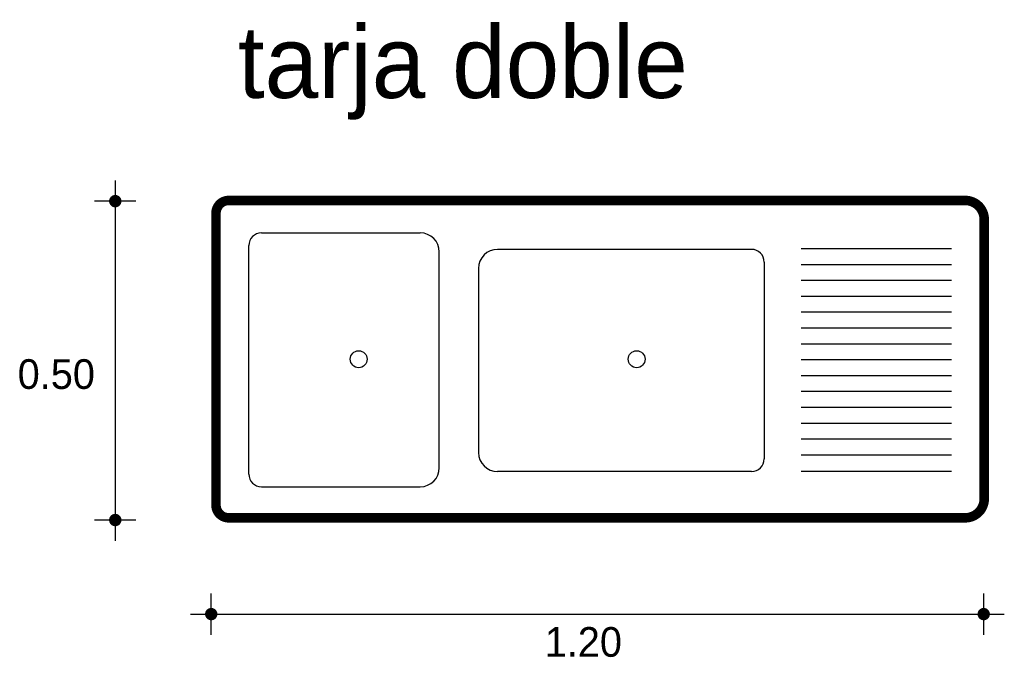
# Model space of a CAD drawing. Extents: x 5.83 to 7.38, y 2.33 to 3.34.
import ezdxf

# ---------------------------------------------------------------- set-up
doc = ezdxf.new("R2010")
doc.units = 0
doc.header["$MEASUREMENT"] = 0
for name, color, linetype in [('BORDE', 2, 'CONTINUOUS'), ('COTAS', 6, 'CONTINUOUS'), ('DIBUJO', 5, 'CONTINUOUS'), ('TEXTO', 4, 'CONTINUOUS')]:
    doc.layers.add(name, color=color, linetype=linetype)

msp = doc.modelspace()

# ---------------------------------------------------------------- linework, layer by layer
at = {"layer": 'BORDE', "const_width": 0.015}
msp.add_lwpolyline([(6.1379, 2.5713, 0.414214), (6.1579, 2.5513), (7.3179, 2.5513, 0.414214), (7.3479, 2.5813), (7.3479, 3.0213, 0.414214), (7.3179, 3.0513), (6.1579, 3.0513, 0.414214), (6.1379, 3.0313)], format="xyb", close=True, dxfattribs=at)
at = {"layer": 'COTAS'}
for p, q in [((5.9792, 3.0827), (5.9792, 2.5153)), ((6.0117, 3.0502), (5.9467, 3.0502)), ((6.0117, 2.5478), (5.9467, 2.5478)), ((6.1303, 2.3671), (6.1303, 2.432)), ((7.347, 2.3671), (7.347, 2.432)), ((6.0979, 2.3996), (7.3795, 2.3996))]:
    msp.add_line(p, q, dxfattribs=at)
at = {"layer": 'COTAS', "const_width": 0.00974}
for points in [[(5.9743, 3.0502, 1), (5.9841, 3.0502, 1)], [(5.9743, 2.5478, 1), (5.9841, 2.5478, 1)], [(6.1255, 2.3996, 1), (6.1352, 2.3996, 1)], [(7.3422, 2.3996, 1), (7.3519, 2.3996, 1)]]:
    msp.add_lwpolyline(points, format="xyb", close=True, dxfattribs=at)
at = {"layer": 'DIBUJO'}
for p, q in [((6.1595, 3.0502), (7.3195, 3.0502)), ((6.1395, 2.5702), (6.1395, 3.0302)), ((7.3495, 2.5802), (7.3495, 3.0202)), ((6.2095, 3.0002), (6.4595, 3.0002)), ((6.1895, 2.6202), (6.1895, 2.9802)), ((6.4895, 2.6302), (6.4895, 2.9702)), ((6.9813, 2.9742), (6.5813, 2.9742)), ((7.0593, 2.9756), (7.2965, 2.9756)), ((7.0013, 2.9542), (7.0013, 2.6442)), ((7.0593, 2.9506), (7.2965, 2.9506)), ((6.5513, 2.9442), (6.5513, 2.6542)), ((7.0593, 2.9256), (7.2965, 2.9256)), ((7.0593, 2.9006), (7.2965, 2.9006)), ((7.0593, 2.8756), (7.2965, 2.8756)), ((7.0593, 2.8506), (7.2965, 2.8506)), ((7.0593, 2.8256), (7.2965, 2.8256)), ((7.0593, 2.8006), (7.2965, 2.8006)), ((7.0593, 2.7756), (7.2965, 2.7756)), ((7.0593, 2.7506), (7.2965, 2.7506)), ((7.0593, 2.7256), (7.2965, 2.7256)), ((7.0593, 2.7006), (7.2965, 2.7006)), ((7.0593, 2.6756), (7.2965, 2.6756)), ((7.0593, 2.6506), (7.2965, 2.6506)), ((6.9813, 2.6242), (6.5813, 2.6242)), ((7.0593, 2.6247), (7.2965, 2.6247)), ((6.2095, 2.6002), (6.4595, 2.6002)), ((6.1595, 2.5502), (7.3195, 2.5502))]:
    msp.add_line(p, q, dxfattribs=at)
for centre in [(6.3626, 2.8011), (6.8004, 2.8011)]:
    msp.add_circle(centre, 0.0133, dxfattribs=at)
for centre, radius, start, end in [((6.1595, 3.0302), 0.02, 90, 180), ((7.3195, 3.0202), 0.03, 0, 90), ((6.2095, 2.9802), 0.02, 90, 180), ((6.4595, 2.9702), 0.03, 0, 90), ((6.5813, 2.9442), 0.03, 90, 180), ((6.9813, 2.9542), 0.02, 0, 90), ((6.5813, 2.6542), 0.03, 180, 270), ((6.9813, 2.6442), 0.02, 270, 0), ((6.4595, 2.6302), 0.03, 270, 0), ((6.2095, 2.6202), 0.02, 180, 270), ((7.3195, 2.5802), 0.03, 270, 0), ((6.1595, 2.5702), 0.02, 180, 270)]:
    msp.add_arc(centre, radius, start, end, dxfattribs=at)

# ---------------------------------------------------------------- texts
at = {"layer": 'COTAS'}
for s, p in [('0.50', (5.8255, 2.7544)), ('1.20', (6.6556, 2.3324))]:
    msp.add_text(s, height=0.04675, dxfattribs=at).set_placement(p)
at = {"layer": 'TEXTO'}
msp.add_text('tarja doble', height=0.113495, dxfattribs=at).set_placement((6.1723, 3.2128))

doc.saveas('drawing.dxf')
